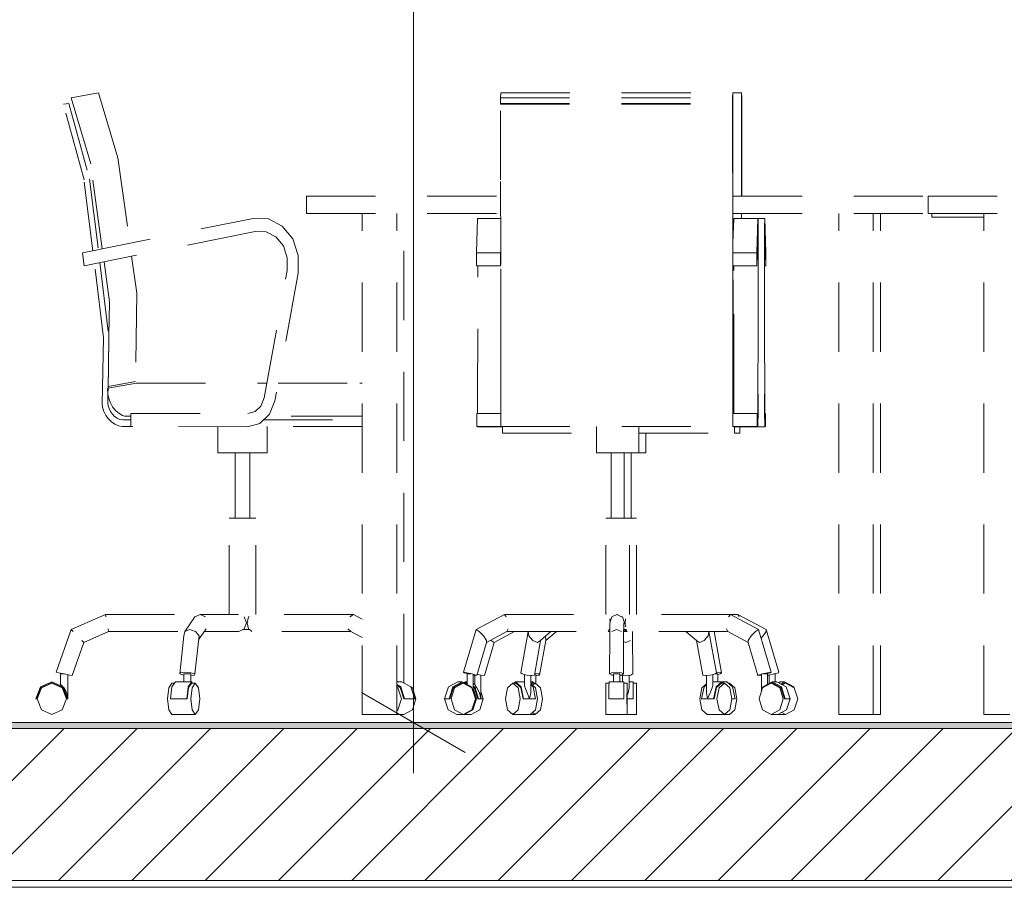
# Model space of a CAD drawing. Header units: millimetres. Extents: x 17009 to 157603, y -19950 to 21829.
# Tile 43 of 208: x 31065 to 32490, y 16580 to 17836. Entities that reach past the tile are written whole.
import ezdxf

# ---------------------------------------------------------------- set-up
doc = ezdxf.new("R2010")
doc.units = ezdxf.units.MM
doc.header["$MEASUREMENT"] = 0
doc.linetypes.add('! STR Pointille', pattern=[175, 100, -75])
for name, color, linetype in [('01-STR_Dalles.ARCHI', 7, 'Continuous'), ('01-STR_Murs extérieurs.ARCHI', 7, 'Continuous'), ('04-SOE_Faux Plafond.ARCHI', 7, 'Continuous'), ('04-SOE_Revetement de sol.ARCHI', 7, 'Continuous'), ('05-INF _ COTATIONS.ARCHI', 7, 'Continuous'), ('06-REP _ EQUIP MOBI _ hors marché.ARCHI', 7, 'Continuous')]:
    doc.layers.add(name, color=color, linetype=linetype)
doc.styles.add('STYLE_GENERE_1', font='arial.ttf')
doc.dimstyles.new('STYLE_GENERE__1', dxfattribs={"dimtxt": 150, "dimasz": 114, "dimexe": 0.18, "dimexo": 400, "dimgap": 0, "dimtad": 1, "dimlfac": 0.001, "dimzin": 0, "dimdsep": 46, "dimtxsty": 'STYLE_GENERE_1', "dimblk": 'ARROWHEAD_2', "dimblk1": 'ARROWHEAD_2', "dimblk2": 'ARROWHEAD_2', "dimcen": 0.09, "dimclrd": 8, "dimclre": 8, "dimclrt": 8, "dimazin": 0, "dimtfac": 1, "dimtdec": 4, "dimtmove": 0, "dimatfit": 3, "dimfxl": 0, "dimtolj": 1, "dimtzin": 0, "dimarcsym": 0})

# ---------------------------------------------------------------- blocks, each defined once
blk = doc.blocks.new('Élément de coupe_71_1')
at = {"layer": '01-STR_Murs extérieurs.ARCHI', "color": 7, "linetype": 'Continuous', "lineweight": 5}
for p, q in [((31706.8, 16830), (31708.5, 16830)), ((32162.3, 16830), (32164, 16830))]:
    blk.add_line(p, q, dxfattribs=at)
blk = doc.blocks.new('Élément de coupe_78_1')
at = {"layer": '01-STR_Dalles.ARCHI', "linetype": 'Continuous', "lineweight": 0, "true_color": 0x000000}
h = blk.add_hatch(dxfattribs=at)
h.set_pattern_fill('Hachure_simple_0001', color=18, style=0, pattern_type=2)
h.set_pattern_definition([(45, (0, 0), (-53.03301, 53.03301), [])])
h.paths.add_polyline_path([(30243.7, 16590), (76016, 16590), (76016, 16810), (30243.7, 16810)])
at = {"layer": '01-STR_Dalles.ARCHI', "color": 7, "linetype": 'Continuous', "lineweight": 5}
blk.add_line((76016, 16590), (30462.5, 16590), dxfattribs=at)
at = {"layer": '01-STR_Dalles.ARCHI', "color": 7, "linetype": 'Continuous', "lineweight": 5, "flags": 128}
blk.add_lwpolyline([(46991.6, 16810), (41173, 16810), (30462.5, 16810), (30442.5, 16810), (30342.5, 16810)], dxfattribs=at)
blk = doc.blocks.new('Élément de coupe_486_1')
at = {"layer": '04-SOE_Faux Plafond.ARCHI', "color": 7, "linetype": 'Continuous', "lineweight": 5}
blk.add_line((46991.6, 16580), (30462.5, 16580), dxfattribs=at)
blk = doc.blocks.new('Élément de coupe_564_1')
at = {"layer": '04-SOE_Revetement de sol.ARCHI', "linetype": 'Continuous', "lineweight": 0, "true_color": 0x3f3f3f}
blk.add_hatch(color=250, dxfattribs=at).paths.add_polyline_path([(30462.5, 16810), (41173, 16810), (41173, 16818.6), (30462.5, 16818.6)])
at = {"layer": '04-SOE_Revetement de sol.ARCHI', "color": 7, "linetype": 'Continuous', "lineweight": 5}
blk.add_line((41173, 16818.6), (30462.5, 16818.6), dxfattribs=at)
blk = doc.blocks.new('Élément de coupe_602_1')
at = {"layer": '06-REP _ EQUIP MOBI _ hors marché.ARCHI', "color": 252, "linetype": '! STR Pointille', "lineweight": 5}
for p, q in [((31479.8, 17580), (31761, 17580)), ((31479.8, 17555), (31479.8, 17580)), ((32097.2, 17580), (32379.8, 17580)), ((31479.8, 17555), (31761, 17555)), ((31560.5, 16830), (31560.5, 17555)), ((31610.5, 16830), (31610.5, 17555)), ((31620.6, 16875.9), (31620.6, 17555)), ((32097.2, 17555), (32379.8, 17555)), ((32250.4, 16830), (32250.4, 17555)), ((32300.4, 16830), (32300.4, 17555)), ((32310.6, 16830), (32310.6, 17555)), ((31560.5, 16830), (31563.7, 16830)), ((31563.7, 16830), (31572.8, 16830)), ((31572.8, 16830), (31585.3, 16830)), ((31585.3, 16830), (31597.8, 16830)), ((31597.8, 16830), (31607, 16830)), ((31607, 16830), (31610.5, 16830)), ((32250.4, 16830), (32253.7, 16830)), ((32253.7, 16830), (32262.8, 16830)), ((32262.8, 16830), (32275.3, 16830)), ((32275.3, 16830), (32287.8, 16830)), ((32287.8, 16830), (32297, 16830)), ((32297, 16830), (32300.4, 16830)), ((32300.4, 16830), (32307.2, 16830)), ((32307.2, 16830), (32310.6, 16830))]:
    blk.add_line(p, q, dxfattribs=at)
blk = doc.blocks.new('Élément de coupe_605_1')
at = {"layer": '06-REP _ EQUIP MOBI _ hors marché.ARCHI', "color": 252, "linetype": '! STR Pointille', "lineweight": 5}
for p, q in [((32379.8, 17580), (32611.1, 17580)), ((32379.8, 17555), (32379.8, 17580)), ((32379.8, 17555), (32611.1, 17555)), ((32460.4, 16830), (32460.4, 17555)), ((32460.4, 16830), (32463.7, 16830)), ((32463.7, 16830), (32472.8, 16830)), ((32472.8, 16830), (32485.3, 16830)), ((32485.3, 16830), (32497.8, 16830))]:
    blk.add_line(p, q, dxfattribs=at)
blk = doc.blocks.new('Élément de coupe_626_1')
at = {"layer": '06-REP _ EQUIP MOBI _ hors marché.ARCHI', "color": 252, "linetype": '! STR Pointille', "lineweight": 5}
for p, q in [((31139.5, 17722.7), (31179, 17729.6)), ((31139.5, 17722.7), (31139.5, 17722.7)), ((31167.6, 17627.1), (31139.5, 17722.7)), ((31179, 17729.6), (31206.9, 17635.8)), ((31128.1, 17713.5), (31136.1, 17714.3)), ((31157.9, 17603.6), (31128.1, 17713.5)), ((31136.1, 17714.3), (31165.9, 17604.6)), ((31206.9, 17635.8), (31224.1, 17512)), ((31184.3, 17504), (31167.6, 17627.1)), ((31170.5, 17501.2), (31157.9, 17603.6)), ((31165.9, 17604.6), (31178.5, 17502.8)), ((31155.8, 17498.3), (31402.9, 17547.9)), ((31402.9, 17547.9), (31424.8, 17547.2)), ((31424.8, 17547.2), (31444.8, 17536.8)), ((31444.8, 17536.8), (31460, 17518.3)), ((31405.6, 17529.2), (31158.3, 17479.5)), ((31421.3, 17528.7), (31405.6, 17529.2)), ((31405.6, 17529.2), (31405.6, 17529.2)), ((31421.3, 17528.7), (31421.3, 17528.7)), ((31435.6, 17521.3), (31421.3, 17528.7)), ((31421.3, 17528.7), (31421.3, 17528.7)), ((31421.3, 17528.7), (31421.3, 17528.7)), ((31446.4, 17508.1), (31435.6, 17521.3)), ((31460, 17518.3), (31468, 17494.4)), ((31452.1, 17491), (31446.4, 17508.1)), ((31155.8, 17498.3), (31155.8, 17498.3)), ((31158.3, 17479.5), (31155.8, 17498.3)), ((31155.8, 17498.3), (31155.8, 17498.3)), ((31155.8, 17498.3), (31155.8, 17498.3)), ((31226.7, 17493.3), (31234.2, 17439.8)), ((31451.9, 17472.6), (31452.1, 17491)), ((31468, 17494.4), (31467.7, 17468.7)), ((31186.1, 17375.1), (31172.9, 17482.5)), ((31180.8, 17484.1), (31193.9, 17377.9)), ((31194.7, 17427.2), (31186.8, 17485.3)), ((31418.4, 17288.1), (31451.9, 17472.6)), ((31467.7, 17468.7), (31434.2, 17284.1)), ((31234.2, 17439.8), (31232.5, 17311.9)), ((31193.9, 17377.9), (31194.7, 17427.2)), ((31184.2, 17279.1), (31186.1, 17375.1)), ((31193.2, 17333.2), (31193.9, 17377.9)), ((31194, 17376.7), (31193.2, 17333.2)), ((31193.9, 17377.9), (31194, 17376.7)), ((31193.2, 17333.2), (31192.6, 17302.2)), ((31192.7, 17304.9), (31193.2, 17333.2)), ((31192.5, 17302.2), (31233.8, 17309.4)), ((31232.5, 17311.9), (31192.7, 17304.9)), ((31233.8, 17309.4), (31422.3, 17309.4)), ((31438.8, 17309.4), (31557.3, 17309.4)), ((31557.3, 17309.4), (31560.5, 17309.4)), ((31191.9, 17301.2), (31192.1, 17302.1)), ((31192.3, 17294.3), (31191.9, 17301.2)), ((31192.1, 17302.1), (31192.5, 17302.2)), ((31192.4, 17293.5), (31192.2, 17280.5)), ((31192.4, 17293.5), (31192.3, 17294.3)), ((31192.6, 17302.2), (31192.4, 17293.5)), ((31193.6, 17287.5), (31192.4, 17293.5)), ((31184.8, 17274.9), (31184.2, 17279.1)), ((31186.7, 17268.7), (31184.8, 17274.9)), ((31192.2, 17280.5), (31192.6, 17277.4)), ((31192.6, 17277.4), (31194.1, 17272.7)), ((31196, 17281.1), (31193.6, 17287.5)), ((31199.3, 17275.3), (31196, 17281.1)), ((31203.4, 17270.2), (31199.3, 17275.3)), ((31405.4, 17268.4), (31413.8, 17276.5)), ((31413.8, 17276.5), (31418.4, 17288.1)), ((31434.2, 17284.1), (31426.5, 17264.8)), ((31189.5, 17262.9), (31186.7, 17268.7)), ((31193.2, 17257.8), (31189.5, 17262.9)), ((31194.1, 17272.7), (31196.2, 17268.4)), ((31196.2, 17268.4), (31198.9, 17264.6)), ((31198.9, 17264.6), (31202.1, 17261.4)), ((31202.1, 17261.4), (31205.8, 17258.9)), ((31203.4, 17270.2), (31203.4, 17270.2)), ((31208.1, 17266.1), (31203.4, 17270.2)), ((31208.1, 17266.1), (31208.1, 17266.1)), ((31213.4, 17263), (31208.1, 17266.1)), ((31213.4, 17263), (31213.4, 17263)), ((31216.3, 17262), (31213.4, 17263)), ((31225.6, 17262), (31216.3, 17262)), ((31225.6, 17246.8), (31225.6, 17265.8)), ((31225.6, 17265.8), (31225.9, 17265.8)), ((31225.9, 17265.8), (31394.8, 17265.6)), ((31394.8, 17265.6), (31405.4, 17268.4)), ((31394.8, 17265.6), (31394.8, 17265.6)), ((31405.4, 17268.4), (31405.4, 17268.4)), ((31426.5, 17264.8), (31412.4, 17251.4)), ((31557.8, 17262), (31423.6, 17262)), ((31560, 17262), (31557.8, 17262)), ((31560, 17262), (31560, 17262)), ((31560.5, 17261.9), (31560, 17262)), ((31193.2, 17257.8), (31193.2, 17257.8)), ((31197.5, 17253.6), (31193.2, 17257.8)), ((31197.5, 17253.6), (31197.5, 17253.6)), ((31202.4, 17250.3), (31197.5, 17253.6)), ((31202.4, 17250.3), (31202.4, 17250.3)), ((31207.7, 17248), (31202.4, 17250.3)), ((31205.8, 17258.9), (31209.8, 17257.2)), ((31207.7, 17248), (31207.7, 17248)), ((31213.3, 17246.8), (31207.7, 17248)), ((31209.8, 17257.2), (31214, 17256.3)), ((31216.1, 17246.8), (31213.3, 17246.8)), ((31214, 17256.3), (31216.1, 17256.3)), ((31216.1, 17256.3), (31225.6, 17256.3)), ((31228.5, 17246.8), (31216.1, 17246.8)), ((31394.7, 17246.6), (31225.6, 17246.8)), ((31351.8, 17208.9), (31351.8, 17246.7)), ((31412.4, 17251.4), (31394.7, 17246.6)), ((31560.5, 17246.8), (31395.5, 17246.8)), ((31417.6, 17256.3), (31560.5, 17256.3)), ((31422.8, 17208.9), (31422.8, 17246.8)), ((31362.2, 17208.9), (31351.8, 17208.9)), ((31387.3, 17208.9), (31362.2, 17208.9)), ((31376.6, 17114.2), (31376.6, 17208.9)), ((31412.4, 17208.9), (31387.3, 17208.9)), ((31397.9, 17114.2), (31397.9, 17208.9)), ((31422.8, 17208.9), (31412.4, 17208.9)), ((31373.5, 17114.2), (31367.8, 17114.2)), ((31367.8, 16974.9), (31367.8, 17114.2)), ((31387.3, 17114.2), (31373.5, 17114.2)), ((31401.1, 17114.2), (31387.3, 17114.2)), ((31406.8, 17114.2), (31401.1, 17114.2)), ((31406.8, 16974.9), (31406.8, 17114.2)), ((31139.5, 16953.1), (31188.9, 16974.9)), ((31189.5, 16971.3), (31188.9, 16974.9)), ((31188.9, 16974.9), (31326, 16974.9)), ((31326, 16974.9), (31318.4, 16971.3)), ((31333.9, 16971.3), (31326, 16974.9)), ((31326, 16974.9), (31381.7, 16974.9)), ((31547.8, 16974.9), (31402.3, 16974.9)), ((31547.8, 16974.9), (31542.5, 16971.3)), ((31560.5, 16968), (31547.8, 16974.9)), ((31303.8, 16950.4), (31318.4, 16971.3)), ((31393.1, 16962.6), (31389.8, 16971.3)), ((31389.8, 16953.9), (31393.1, 16962.6)), ((31396.1, 16971.3), (31394.2, 16962.6)), ((31394.2, 16962.6), (31396.1, 16953.9)), ((31396.8, 16971.8), (31396.1, 16971.3)), ((31117.5, 16891.1), (31139.5, 16953.1)), ((31142.1, 16950.4), (31139.5, 16953.1)), ((31157.5, 16934.4), (31193.5, 16950.3)), ((31193.5, 16950.3), (31192.8, 16953.9)), ((31193.5, 16950.3), (31303.8, 16950.3)), ((31303.8, 16950.4), (31302.5, 16943.8)), ((31310.7, 16953.1), (31303.8, 16950.4)), ((31319.3, 16950.4), (31310.7, 16953.1)), ((31324.5, 16943.8), (31319.3, 16950.4)), ((31323.8, 16938), (31334.9, 16953.9)), ((31332.4, 16950.3), (31382.1, 16950.3)), ((31382.1, 16950.3), (31388.2, 16953.2)), ((31397.4, 16953.2), (31387.3, 16953.2)), ((31396.1, 16953.9), (31396.8, 16953.4)), ((31397.2, 16953.2), (31400.9, 16950.3)), ((31544.1, 16950.3), (31400.9, 16950.3)), ((31539.8, 16953.9), (31544.1, 16950.3)), ((31544.1, 16950.3), (31544.1, 16950.3)), ((31560.5, 16941.4), (31544.1, 16950.3)), ((31140.6, 16886.6), (31157.5, 16934.4)), ((31157.5, 16934.4), (31154.9, 16937.2)), ((31296.5, 16888.8), (31302.5, 16943.8)), ((31318.5, 16888.8), (31324.5, 16943.8)), ((31120.9, 16890.4), (31117.5, 16891.1)), ((31129.1, 16888.8), (31120.9, 16890.4)), ((31297.2, 16890.4), (31296.5, 16888.8)), ((31303.9, 16891.1), (31297.2, 16890.4)), ((31312.7, 16890.4), (31303.9, 16891.1)), ((31318.5, 16888.8), (31312.7, 16890.4)), ((31111.3, 16877.4), (31095, 16870.2)), ((31095.9, 16869.1), (31111.3, 16875.9)), ((31111.3, 16875.5), (31096.2, 16868.8)), ((31127.6, 16870.2), (31111.3, 16877.4)), ((31111.3, 16875.9), (31126.7, 16869.1)), ((31126.4, 16868.8), (31111.3, 16875.5)), ((31125.3, 16888.7), (31123.7, 16888.7)), ((31123.7, 16873.5), (31123.7, 16888.7)), ((31129.1, 16888.7), (31125.3, 16888.7)), ((31137.2, 16887.2), (31129.1, 16888.8)), ((31129.5, 16888.7), (31129.1, 16888.7)), ((31134.4, 16852.7), (31134.4, 16887.8)), ((31140.6, 16886.6), (31137.2, 16887.2)), ((31285.1, 16875.5), (31280.5, 16868.8)), ((31288.9, 16875.5), (31285.1, 16875.5)), ((31290.2, 16877.4), (31285.2, 16870.2)), ((31313.8, 16877.4), (31290.2, 16877.4)), ((31296.5, 16888.8), (31296.5, 16888.8)), ((31296.5, 16888.8), (31302.3, 16887.2)), ((31302.3, 16887.2), (31302.3, 16887.2)), ((31302.3, 16887.2), (31302.4, 16887.2)), ((31302.7, 16888.7), (31302.4, 16888.7)), ((31302.4, 16877.4), (31302.4, 16888.7)), ((31305.8, 16888.7), (31302.7, 16888.7)), ((31309.9, 16888.7), (31305.8, 16888.7)), ((31313.8, 16877.4), (31308.8, 16870.2)), ((31309.1, 16869.1), (31313.8, 16875.9)), ((31312.6, 16888.7), (31309.9, 16888.7)), ((31312.6, 16877.4), (31312.6, 16888.7)), ((31312.6, 16886.7), (31317.8, 16887.2)), ((31318.9, 16875.5), (31313.5, 16875.5)), ((31315.1, 16875.5), (31313.8, 16877.4)), ((31313.8, 16875.9), (31314.2, 16875.5)), ((31318.9, 16875.5), (31314.2, 16868.8)), ((31317.8, 16887.2), (31318.5, 16888.8)), ((31323.5, 16868.8), (31318.9, 16875.5)), ((31617.9, 16877.4), (31610.5, 16877.4)), ((31617.9, 16877.4), (31631.1, 16870.2)), ((31095, 16870.2), (31088.2, 16852.7)), ((31089.6, 16852.7), (31095.9, 16869.1)), ((31096.2, 16868.8), (31090, 16852.7)), ((31096.2, 16868.8), (31096.2, 16868.8)), ((31125.3, 16872.3), (31123.7, 16873.5)), ((31127.3, 16870.3), (31125.3, 16872.3)), ((31132.6, 16852.7), (31126.4, 16868.8)), ((31126.7, 16869.1), (31133, 16852.7)), ((31134.4, 16852.7), (31127.6, 16870.2)), ((31129.1, 16868.5), (31127.8, 16869.8)), ((31132.8, 16861.6), (31129.1, 16868.5)), ((31134.4, 16852.7), (31132.8, 16861.6)), ((31280.5, 16868.8), (31278.5, 16852.7)), ((31285.2, 16870.2), (31283.1, 16852.7)), ((31308.8, 16870.2), (31306.7, 16852.7)), ((31307.1, 16852.7), (31309.1, 16869.1)), ((31314.2, 16868.8), (31312.3, 16852.7)), ((31325.5, 16852.7), (31323.5, 16868.8)), ((31610.5, 16873.4), (31616.5, 16870.2)), ((31615.7, 16869.1), (31610.5, 16872)), ((31610.5, 16869.8), (31612.3, 16868.8)), ((31612.3, 16868.8), (31617.4, 16852.7)), ((31620.9, 16852.7), (31615.7, 16869.1)), ((31616.5, 16870.2), (31621.9, 16852.7)), ((31631.1, 16870.2), (31636.5, 16852.7)), ((31631.1, 16869.9), (31633.2, 16868.8)), ((31633.2, 16868.8), (31638.2, 16852.7)), ((31088.2, 16852.7), (31089.6, 16852.7)), ((31090, 16852.7), (31096.2, 16836.7)), ((31126.4, 16836.7), (31132.6, 16852.7)), ((31133, 16852.7), (31134.4, 16852.7)), ((31278.5, 16852.7), (31280.5, 16836.7)), ((31306.7, 16852.7), (31283.1, 16852.7)), ((31306.7, 16852.7), (31307.1, 16852.7)), ((31312.3, 16852.7), (31314.2, 16836.7)), ((31323.5, 16836.7), (31325.5, 16852.7)), ((31617.4, 16852.7), (31612.3, 16836.7)), ((31621.9, 16852.7), (31620.9, 16852.7)), ((31636.5, 16852.7), (31621.9, 16852.7)), ((31638.2, 16852.7), (31633.2, 16836.7)), ((31096.2, 16836.7), (31111.3, 16830)), ((31096.2, 16836.7), (31096.2, 16836.7)), ((31111.3, 16830), (31126.4, 16836.7)), ((31280.5, 16836.7), (31285.1, 16830)), ((31314.2, 16836.7), (31318.9, 16830)), ((31318.9, 16830), (31323.5, 16836.7)), ((31612.3, 16836.7), (31610.5, 16835.6)), ((31633.2, 16836.7), (31621, 16830)), ((31318.9, 16830), (31285.1, 16830)), ((31621, 16830), (31610.5, 16830))]:
    blk.add_line(p, q, dxfattribs=at)
blk = doc.blocks.new('Élément de coupe_627_1')
at = {"layer": '06-REP _ EQUIP MOBI _ hors marché.ARCHI', "color": 252, "linetype": '! STR Pointille', "lineweight": 5}
for p, q in [((31139.5, 17722.7), (31139.5, 17722.7)), ((31139.5, 17722.7), (31139.5, 17722.7)), ((31128, 17713.5), (31128.1, 17713.5)), ((31405.6, 17529.2), (31405.6, 17529.2)), ((31405.6, 17529.2), (31405.6, 17529.2)), ((31421.3, 17528.7), (31421.3, 17528.7)), ((31421.3, 17528.7), (31421.3, 17528.7)), ((31421.3, 17528.7), (31421.3, 17528.7)), ((31421.3, 17528.7), (31421.3, 17528.7)), ((31155.8, 17498.3), (31155.8, 17498.3)), ((31155.8, 17498.3), (31155.8, 17498.3)), ((31155.8, 17498.3), (31155.8, 17498.3)), ((31155.8, 17498.3), (31155.8, 17498.3)), ((31203.3, 17270.2), (31203.3, 17270.2)), ((31203.4, 17270.2), (31203.3, 17270.2)), ((31208.1, 17266.1), (31208.1, 17266.1)), ((31208.1, 17266.1), (31208.1, 17266.1)), ((31213.4, 17263), (31213.4, 17263)), ((31213.4, 17263), (31213.4, 17263)), ((31559.9, 17262), (31559.9, 17262)), ((31560, 17262), (31559.9, 17262)), ((31193.2, 17257.8), (31193.2, 17257.8)), ((31193.2, 17257.8), (31193.2, 17257.8)), ((31197.5, 17253.6), (31197.5, 17253.6)), ((31197.5, 17253.6), (31197.5, 17253.6)), ((31202.4, 17250.3), (31202.4, 17250.3)), ((31202.4, 17250.3), (31202.4, 17250.3)), ((31207.7, 17248), (31207.7, 17248)), ((31207.7, 17248), (31207.7, 17248)), ((31139.5, 16953.1), (31139.5, 16953.1)), ((31397.1, 16953.2), (31397.2, 16953.2)), ((31544.1, 16950.3), (31544.1, 16950.3)), ((31544.1, 16950.3), (31544.1, 16950.3)), ((31117.5, 16891.1), (31117.5, 16891.1)), ((31111.3, 16875.9), (31111.3, 16875.9)), ((31296.5, 16888.8), (31296.5, 16888.8)), ((31296.5, 16888.8), (31296.5, 16888.8)), ((31302.2, 16887.2), (31302.2, 16887.2)), ((31302.2, 16887.2), (31302.3, 16887.2)), ((31095, 16870.2), (31095, 16870.2)), ((31096.2, 16868.8), (31096.2, 16868.8)), ((31096.2, 16868.8), (31096.2, 16868.8)), ((31123.7, 16873.5), (31123.7, 16873.5)), ((31096.2, 16836.7), (31096.2, 16836.7)), ((31096.2, 16836.7), (31096.2, 16836.7))]:
    blk.add_line(p, q, dxfattribs=at)
blk = doc.blocks.new('Élément de coupe_628_1')
at = {"layer": '06-REP _ EQUIP MOBI _ hors marché.ARCHI', "color": 252, "linetype": '! STR Pointille', "lineweight": 5}
for q in [(32384.9, 17555), (32460.4, 17550)]:
    blk.add_line((32384.9, 17550), q, dxfattribs=at)
blk = doc.blocks.new('Élément de coupe_1146_1')
at = {"layer": '06-REP _ EQUIP MOBI _ hors marché.ARCHI', "color": 252, "linetype": '! STR Pointille', "lineweight": 5}
for p, q in [((32096.9, 17729.6), (32109.7, 17729.6)), ((32109.7, 17729.6), (32109.6, 17635.8)), ((32110, 17722.7), (32109.7, 17729.6)), ((32109.8, 17627.1), (32110, 17722.7)), ((32110, 17714.3), (32109.8, 17604.6)), ((32109.9, 17603.6), (32110.1, 17713.5)), ((32110.1, 17713.5), (32110, 17714.3)), ((32109.6, 17635.8), (32109.5, 17580)), ((32109.8, 17580), (32109.8, 17627.1)), ((32109.8, 17604.6), (32109.8, 17580)), ((32109.9, 17580), (32109.9, 17603.6)), ((32109.5, 17555), (32109.5, 17547.9)), ((32109.8, 17547.9), (32109.8, 17555)), ((32109.8, 17555), (32109.8, 17547.9)), ((32109.8, 17547.9), (32109.8, 17555)), ((32133.3, 17547.9), (32143.3, 17547.9)), ((32143.2, 17547.2), (32143, 17536.8)), ((32143.3, 17547.9), (32143.2, 17547.2)), ((32144.9, 17498.3), (32143.3, 17547.9)), ((32143, 17536.8), (32142.9, 17518.3)), ((32142.9, 17518.3), (32142.9, 17494.4)), ((32143, 17508.1), (32143.1, 17521.3)), ((32143.1, 17521.3), (32143.2, 17528.7)), ((32143.2, 17528.7), (32143.3, 17529.2)), ((32143.3, 17529.2), (32144.9, 17479.5)), ((32143, 17491), (32143, 17508.1)), ((32142.9, 17494.4), (32142.9, 17468.7)), ((32143, 17472.6), (32143, 17491)), ((32144.9, 17479.5), (32144.9, 17498.3)), ((32143, 17479.5), (32144.9, 17479.5)), ((32142.9, 17468.7), (32143.1, 17284.1)), ((32143.2, 17288.1), (32143, 17472.6)), ((32097.3, 17311.9), (32098.5, 17311.9)), ((32143.1, 17284.1), (32143.1, 17264.8)), ((32143.2, 17276.5), (32143.2, 17288.1)), ((32143.3, 17268.4), (32143.2, 17276.5)), ((32143.1, 17264.8), (32143.2, 17251.4)), ((32143.4, 17265.6), (32143.3, 17268.4)), ((32143.3, 17265.8), (32144.4, 17265.8)), ((32143.3, 17265.8), (32143.3, 17265.8)), ((32144.4, 17265.8), (32143.4, 17265.6)), ((32144.4, 17246.8), (32144.4, 17265.8)), ((32144.4, 17265.8), (32144.4, 17265.8)), ((31762.5, 17246.6), (31763.5, 17246.6)), ((32107.2, 17246.6), (32107.2, 17237.4)), ((32107.2, 17237.4), (32107.3, 17246.6)), ((32133.3, 17246.6), (32143.4, 17246.6)), ((32143.2, 17251.4), (32143.4, 17246.6)), ((32143.4, 17246.6), (32144.4, 17246.8)), ((31971.3, 17208.9), (31971.3, 17237.4)), ((32099.5, 17237.4), (32107.2, 17237.4)), ((31949.7, 17114.2), (31949.7, 17208.9)), ((31961.1, 17208.9), (31962.1, 17208.9)), ((31962.1, 17208.9), (31971.3, 17208.9)), ((31947.3, 17114.2), (31952.4, 17114.2)), ((31952.4, 17114.2), (31957.4, 17114.2)), ((31957.4, 16974.9), (31957.4, 17114.2)), ((32104.5, 16974.9), (32093.6, 16974.9)), ((32106.1, 16971.3), (32104.5, 16974.9)), ((32145.4, 16953.1), (32104.5, 16974.9)), ((31751.4, 16934.4), (31781, 16950.3)), ((31826.5, 16937.2), (31841.8, 16950.3)), ((31952, 16943.8), (31951.9, 16950.3)), ((32080.7, 16890.4), (32070, 16950.3)), ((32140.9, 16943.8), (32145.3, 16950.4)), ((32145.3, 16950.4), (32145.4, 16953.1)), ((32163.5, 16891.1), (32145.4, 16953.1)), ((31737.5, 16886.6), (31751.4, 16934.4)), ((31746.5, 16937.7), (31747, 16937.2)), ((31747, 16937.2), (31751.4, 16934.4)), ((31817.4, 16887.2), (31826.5, 16937.2)), ((31825.7, 16943.2), (31826.5, 16937.2)), ((31938.8, 16935.7), (31942, 16934.4)), ((31942, 16934.4), (31949.1, 16937.2)), ((31952.1, 16888.8), (31952, 16943.8)), ((32137.9, 16940.5), (32140.9, 16943.8)), ((31810.4, 16890.1), (31815.5, 16888.8)), ((32073.1, 16890.8), (32076.6, 16891.1)), ((32076.6, 16891.1), (32080.7, 16890.4)), ((32080.7, 16890.4), (32078.9, 16888.8)), ((32157, 16888.8), (32162.9, 16890.4)), ((32162.9, 16890.4), (32163.5, 16891.1)), ((31710, 16877.4), (31707.7, 16876.1)), ((31710.9, 16875.5), (31708.9, 16875.5)), ((31709.1, 16875.5), (31710, 16875.9)), ((31712.4, 16876.1), (31710, 16877.4)), ((31712.4, 16877.4), (31710, 16877.4)), ((31710, 16875.9), (31712.4, 16874.6)), ((31723.6, 16873.7), (31721.2, 16875)), ((31723.6, 16873.5), (31723.6, 16886.9)), ((31726.9, 16888.4), (31732.5, 16887.2)), ((31732.4, 16852.7), (31732.4, 16887.3)), ((31732.5, 16887.2), (31737.5, 16886.6)), ((31807, 16877.4), (31804.6, 16875.3)), ((31804.6, 16877.4), (31807, 16877.4)), ((31805, 16874.2), (31807, 16875.9)), ((31806.5, 16875.5), (31810.7, 16875.5)), ((31809.2, 16875.5), (31807, 16877.4)), ((31807, 16875.9), (31807.6, 16875.5)), ((31810.7, 16875.5), (31807.1, 16872.4)), ((31810.2, 16888.7), (31811.2, 16888.7)), ((31818.5, 16868.8), (31810.7, 16875.5)), ((31812.1, 16874.3), (31812.1, 16888.1)), ((31813.4, 16886.6), (31812.1, 16886.7)), ((31817.4, 16887.2), (31813.4, 16886.6)), ((31815.5, 16888.8), (31817.4, 16887.2)), ((31935.4, 16887.2), (31942.1, 16886.6)), ((31937.5, 16877.4), (31937.5, 16887)), ((31942.1, 16886.6), (31949.2, 16887.2)), ((31946.8, 16868.5), (31946.8, 16887)), ((31953, 16877.4), (31946.8, 16877.4)), ((31949.2, 16887.2), (31952.1, 16888.8)), ((31952.9, 16870.2), (31953, 16877.4)), ((31953, 16875.9), (31952.9, 16869.1)), ((31953, 16877.4), (31953.1, 16875.5)), ((31953, 16875.5), (31953, 16875.9)), ((31957.6, 16875.5), (31953, 16875.5)), ((31957.6, 16868.8), (31957.6, 16875.5)), ((31957.6, 16875.5), (31957.7, 16868.8)), ((32071, 16888.7), (32073.5, 16888.7)), ((32073.5, 16888.7), (32075.4, 16888.7)), ((32078.9, 16888.8), (32075.4, 16888)), ((32075.4, 16877.4), (32075.4, 16888.7)), ((32081.1, 16877.4), (32088.5, 16877.4)), ((32088.5, 16877.4), (32096.7, 16870.2)), ((32090.7, 16875.5), (32092.3, 16875.5)), ((32092.3, 16875.5), (32099.9, 16868.8)), ((32147.2, 16886.9), (32149.4, 16887.2)), ((32149.4, 16887.2), (32157, 16888.8)), ((32149.6, 16875), (32149.6, 16887.3)), ((32156.6, 16888.7), (32158.1, 16888.7)), ((32158.1, 16888.7), (32158.4, 16888.7)), ((32158.4, 16877.4), (32158.4, 16888.7)), ((32163.1, 16876.1), (32165.4, 16877.4)), ((32171.9, 16877.4), (32165.4, 16877.4)), ((32166.4, 16874.4), (32171.9, 16877.4)), ((32171.9, 16875.9), (32167.7, 16873.7)), ((32168.8, 16873.1), (32173.3, 16875.5)), ((32173.3, 16875.5), (32171.1, 16875.5)), ((32171.9, 16877.4), (32185.4, 16870.2)), ((32172.8, 16875.5), (32171.9, 16875.9)), ((32173.3, 16875.5), (32185.8, 16868.8)), ((31723.4, 16870.2), (31721.2, 16871.3)), ((31721.2, 16869.9), (31722.6, 16869.1)), ((31726, 16852.7), (31721.2, 16867.9)), ((31722.6, 16869.1), (31727.9, 16852.7)), ((31729, 16852.7), (31723.4, 16870.2)), ((31723.6, 16873.5), (31723.9, 16872.3)), ((31723.9, 16872.3), (31725.3, 16870.3)), ((31725.6, 16869.8), (31726.5, 16868.5)), ((31726.5, 16868.5), (31730.1, 16861.6)), ((31730.1, 16861.6), (31732.4, 16852.7)), ((31735.8, 16852.7), (31732.4, 16863.4)), ((31821.7, 16852.7), (31818.5, 16868.8)), ((31944.1, 16858.1), (31945.4, 16861.6)), ((31945.4, 16861.6), (31946.8, 16868.5)), ((31952.9, 16852.7), (31952.9, 16870.2)), ((31957.5, 16852.7), (31957.6, 16868.8)), ((31957.7, 16868.8), (31957.8, 16852.7)), ((32096.7, 16870.2), (32100.2, 16852.7)), ((32099.9, 16868.8), (32103, 16852.7)), ((32185.4, 16870.2), (32191, 16852.7)), ((32185.8, 16868.8), (32190.9, 16852.7)), ((31720.9, 16836.7), (31726, 16852.7)), ((31727.9, 16852.7), (31729, 16852.7)), ((31735.8, 16852.7), (31729, 16852.7)), ((31730.6, 16836.7), (31735.8, 16852.7)), ((31818.5, 16836.7), (31821.7, 16852.7)), ((31952.9, 16852.7), (31944.1, 16852.7)), ((31957.6, 16836.7), (31957.5, 16852.7)), ((31957.8, 16852.7), (31957.7, 16836.7)), ((32095.8, 16852.7), (32100.2, 16852.7)), ((32103, 16852.7), (32099.9, 16836.7)), ((32190.9, 16852.7), (32185.8, 16836.7)), ((31708.5, 16830), (31720.9, 16836.7)), ((31718.2, 16830), (31730.6, 16836.7)), ((31807.1, 16833.1), (31810.7, 16830)), ((31810.7, 16830), (31818.5, 16836.7)), ((31957.7, 16836.7), (31957.6, 16830)), ((31957.6, 16830), (31957.6, 16836.7)), ((32099.9, 16836.7), (32092.3, 16830)), ((32173.3, 16830), (32167.8, 16833)), ((32185.8, 16836.7), (32173.3, 16830)), ((31707.7, 16830.5), (31708.5, 16830)), ((31718.2, 16830), (31708.5, 16830)), ((31803.6, 16830), (31810.7, 16830)), ((31957.6, 16830), (31944, 16830)), ((32084.8, 16830), (32092.3, 16830)), ((32164, 16830), (32163.2, 16830.5)), ((32173.3, 16830), (32164, 16830))]:
    blk.add_line(p, q, dxfattribs=at)
blk = doc.blocks.new('Élément de coupe_1147_1')
at = {"layer": '06-REP _ EQUIP MOBI _ hors marché.ARCHI', "color": 252, "linetype": '! STR Pointille', "lineweight": 5}
for p, q in [((31760.8, 17722.7), (31761.1, 17729.6)), ((31760.8, 17714.3), (31760.8, 17722.7)), ((31760.8, 17722.7), (32096.7, 17722.7)), ((31761.1, 17729.6), (32096.9, 17729.6)), ((32096.7, 17722.7), (32096.9, 17729.6)), ((32096.9, 17627.1), (32096.7, 17722.7)), ((32096.9, 17729.6), (32097.1, 17635.8)), ((31760.7, 17713.5), (31760.8, 17714.3)), ((31760.9, 17603.6), (31760.7, 17713.5)), ((31760.7, 17713.5), (32096.6, 17713.5)), ((31760.8, 17714.3), (32096.6, 17714.3)), ((32096.6, 17713.5), (32096.6, 17714.3)), ((32096.6, 17714.3), (32096.8, 17604.6)), ((32096.8, 17603.6), (32096.6, 17713.5)), ((32097.1, 17635.8), (32097.2, 17512)), ((32097, 17504), (32096.9, 17627.1)), ((31761, 17501.2), (31760.9, 17603.6)), ((32096.8, 17604.6), (32096.9, 17502.8)), ((32096.9, 17501.2), (32096.8, 17603.6)), ((31725.9, 17498.3), (31727.5, 17547.9)), ((31727.5, 17547.9), (31761, 17547.9)), ((32097.2, 17512), (32098.4, 17547.9)), ((32098.4, 17547.9), (32133.3, 17547.9)), ((32131.8, 17498.3), (32133.3, 17547.9)), ((32133.3, 17547.9), (32133.5, 17547.2)), ((32133.5, 17547.2), (32133.6, 17536.8)), ((32133.6, 17536.8), (32133.7, 17518.3)), ((32133.4, 17529.2), (32131.8, 17479.5)), ((32133.5, 17528.7), (32133.4, 17529.2)), ((32133.6, 17521.3), (32133.5, 17528.7)), ((32133.6, 17508.1), (32133.6, 17521.3)), ((32133.7, 17518.3), (32133.8, 17494.4)), ((32096.9, 17502.8), (32097, 17504)), ((32096.9, 17501.2), (32096.9, 17502.8)), ((32097, 17504), (32097.2, 17512)), ((32133.7, 17491), (32133.6, 17508.1)), ((31726, 17479.5), (31725.9, 17498.3)), ((31725.9, 17498.3), (31760.9, 17498.3)), ((31760.9, 17498.3), (31761, 17501.2)), ((31760.9, 17479.5), (31760.9, 17498.3)), ((31761, 17482.5), (31761, 17501.2)), ((32096.8, 17498.3), (32096.9, 17501.2)), ((32096.8, 17479.5), (32096.8, 17498.3)), ((32096.8, 17498.3), (32131.8, 17498.3)), ((32131.8, 17479.5), (32131.8, 17498.3)), ((32133.7, 17472.6), (32133.7, 17491)), ((32133.8, 17494.4), (32133.8, 17468.7)), ((31726, 17479.5), (31760.9, 17479.5)), ((31727.8, 17472.6), (31727.8, 17479.5)), ((31761, 17482.5), (31760.9, 17479.5)), ((31761.1, 17375.1), (31761, 17482.5)), ((32096.8, 17479.5), (32131.8, 17479.5)), ((32097, 17375.1), (32096.9, 17479.5)), ((32096.9, 17479.5), (32097, 17377.9)), ((32097, 17427.2), (32097, 17479.5)), ((32097.2, 17479.5), (32097.3, 17439.8)), ((32098.7, 17472.6), (32098.7, 17479.5)), ((31727.6, 17288.1), (31727.8, 17472.6)), ((32098.5, 17309.4), (32098.7, 17472.6)), ((32133.4, 17288.1), (32133.7, 17472.6)), ((32133.8, 17468.7), (32133.5, 17284.1)), ((32097.3, 17439.8), (32097.3, 17311.9)), ((32097, 17304.9), (32097, 17427.2)), ((31761.1, 17279.1), (31761.1, 17375.1)), ((32097, 17377.9), (32097, 17376.7)), ((32097, 17279.1), (32097, 17375.1)), ((32097.3, 17311.9), (32097, 17304.9)), ((32097, 17302.2), (32097.3, 17309.4)), ((32097, 17304.9), (32097, 17302.2)), ((32097.3, 17309.4), (32098.5, 17309.4)), ((32098.5, 17288.1), (32098.5, 17309.4)), ((32097, 17302.2), (32097, 17302.1)), ((32097, 17301.2), (32097, 17302.1)), ((32097, 17294.3), (32097, 17301.2)), ((32097, 17294.3), (32097, 17293.5)), ((32097, 17287.5), (32097, 17294.3)), ((32097, 17293.5), (32097, 17280.5)), ((31727.5, 17268.4), (31727.6, 17276.5)), ((31727.6, 17276.5), (31727.6, 17288.1)), ((31761.1, 17274.9), (31761.1, 17279.1)), ((31761.1, 17268.7), (31761.1, 17274.9)), ((32097, 17281.1), (32097, 17287.5)), ((32097.1, 17275.3), (32097, 17281.1)), ((32097, 17280.5), (32097, 17277.4)), ((32097, 17274.9), (32097, 17279.1)), ((32097, 17277.4), (32097, 17272.7)), ((32097, 17268.7), (32097, 17274.9)), ((32097.1, 17270.2), (32097.1, 17275.3)), ((32098.4, 17276.5), (32098.5, 17288.1)), ((32098.4, 17268.4), (32098.4, 17276.5)), ((32133.4, 17276.5), (32133.4, 17288.1)), ((32133.4, 17268.4), (32133.4, 17276.5)), ((32133.5, 17284.1), (32133.5, 17264.8)), ((31726.4, 17246.8), (31726.4, 17265.8)), ((31726.4, 17265.8), (31761.1, 17265.8)), ((31727.5, 17265.8), (31727.5, 17268.4)), ((31761.1, 17262.9), (31761.1, 17268.7)), ((31761.2, 17257.8), (31761.1, 17262.9)), ((32097, 17272.7), (32097, 17268.4)), ((32097, 17262.9), (32097, 17268.7)), ((32097, 17268.4), (32097.1, 17264.6)), ((32097, 17257.8), (32097, 17262.9)), ((32097.1, 17266.1), (32097.1, 17270.2)), ((32097.1, 17263), (32097.1, 17266.1)), ((32097.1, 17264.6), (32097.1, 17261.4)), ((32097.2, 17262), (32097.1, 17263)), ((32097.1, 17261.4), (32097.1, 17258.9)), ((32097.2, 17262), (32097.2, 17265.8)), ((32097.2, 17265.8), (32132.2, 17265.8)), ((32097.2, 17256.3), (32097.2, 17262)), ((32098.3, 17265.8), (32098.4, 17268.4)), ((32132.2, 17265.8), (32133.3, 17265.6)), ((32132.2, 17246.8), (32132.2, 17265.8)), ((32133.3, 17265.6), (32133.4, 17268.4)), ((32133.5, 17264.8), (32133.4, 17251.4)), ((31727.5, 17246.6), (31726.4, 17246.8)), ((31726.4, 17246.8), (31761.4, 17246.8)), ((31727.5, 17246.6), (31762.5, 17246.6)), ((31761.2, 17253.6), (31761.2, 17257.8)), ((31761.2, 17250.3), (31761.2, 17253.6)), ((31761.3, 17248), (31761.2, 17250.3)), ((31761.3, 17246.8), (31761.3, 17248)), ((31761.3, 17246.8), (32097.1, 17246.8)), ((31762.5, 17246.6), (31761.4, 17246.8)), ((31762.5, 17246.8), (31762.5, 17246.6)), ((31763.7, 17237.4), (31763.5, 17246.8)), ((31899.5, 17208.9), (31899.5, 17246.8)), ((31961.1, 17208.9), (31961.1, 17246.8)), ((32097, 17253.6), (32097, 17257.8)), ((32097.1, 17250.3), (32097, 17253.6)), ((32097.1, 17258.9), (32097.1, 17257.2)), ((32097.1, 17257.2), (32097.1, 17256.3)), ((32097.1, 17248), (32097.1, 17250.3)), ((32097.1, 17246.8), (32097.1, 17248)), ((32097.2, 17246.8), (32097.2, 17256.3)), ((32098.3, 17246.6), (32097.2, 17246.8)), ((32097.2, 17246.8), (32132.2, 17246.8)), ((32098.3, 17246.6), (32133.3, 17246.6)), ((32099.5, 17237.4), (32099.4, 17246.6)), ((32099.5, 17246.6), (32099.5, 17237.4)), ((32133.3, 17246.6), (32132.2, 17246.8)), ((32133.4, 17251.4), (32133.3, 17246.6)), ((31763.7, 17237.4), (31899.5, 17237.4)), ((31961.1, 17237.4), (32099.5, 17237.4)), ((31908.4, 17208.9), (31899.5, 17208.9)), ((31930.1, 17208.9), (31908.4, 17208.9)), ((31921.1, 17114.2), (31921.1, 17208.9)), ((31951.9, 17208.9), (31930.1, 17208.9)), ((31939.6, 17114.2), (31939.6, 17208.9)), ((31961.1, 17208.9), (31951.9, 17208.9)), ((31918.3, 17114.2), (31913.4, 17114.2)), ((31913.4, 16974.9), (31913.4, 17114.2)), ((31930.2, 17114.2), (31918.3, 17114.2)), ((31942.2, 17114.2), (31930.2, 17114.2)), ((31947.3, 17114.2), (31942.2, 17114.2)), ((31947.3, 16974.9), (31947.3, 17114.2)), ((31725.4, 16953.1), (31766.3, 16974.9)), ((31769, 16971.3), (31766.3, 16974.9)), ((31766.3, 16974.9), (31915.4, 16974.9)), ((31929.1, 16974.9), (31922, 16971.3)), ((31936.1, 16971.3), (31929.1, 16974.9)), ((31929.1, 16974.9), (31930.2, 16974.9)), ((32093.6, 16974.9), (31945.2, 16974.9)), ((32093.6, 16974.9), (32090.8, 16971.3)), ((32134.3, 16953.1), (32093.6, 16974.9)), ((31919.3, 16963.4), (31918.8, 16968.3)), ((31918.8, 16943.8), (31919.1, 16962.6)), ((31922, 16971.3), (31919.1, 16962.6)), ((31937.3, 16971.3), (31935.8, 16972.1)), ((31940.2, 16962.6), (31937.3, 16971.3)), ((31938.8, 16943.8), (31939.1, 16962.6)), ((31939, 16959.1), (31940.2, 16962.6)), ((31941.7, 16968.3), (31941, 16962.6)), ((31941, 16962.6), (31941.7, 16956.9)), ((31707.3, 16891.1), (31725.4, 16953.1)), ((31729.7, 16950.4), (31725.4, 16953.1)), ((31735.9, 16943.8), (31729.7, 16950.4)), ((31740.4, 16934.4), (31770.1, 16950.3)), ((31770.1, 16950.3), (31771.7, 16953.9)), ((31770.1, 16950.3), (31916.4, 16950.3)), ((31790.2, 16890.4), (31800.9, 16950.3)), ((31801.7, 16943.8), (31800.9, 16950.3)), ((31818.8, 16937.2), (31833.8, 16950.3)), ((31916.4, 16950.3), (31918.1, 16953.2)), ((31916.4, 16950.3), (31918.9, 16950.3)), ((31918.3, 16953.2), (31917.5, 16953.2)), ((31918.9, 16952.1), (31917.9, 16952.8)), ((31918.9, 16953.2), (31918.3, 16953.2)), ((31918.8, 16956.9), (31919, 16958.7)), ((31928.7, 16953.1), (31921.7, 16950.4)), ((31935.8, 16950.4), (31928.7, 16953.1)), ((31942.2, 16953.2), (31938.9, 16953.2)), ((31942.7, 16952.7), (31939, 16950.3)), ((31944.2, 16950.3), (31939, 16950.3)), ((31943, 16953.2), (31942.2, 16953.2)), ((31942.4, 16953.2), (31944.2, 16950.3)), ((32089.8, 16950.3), (31944.2, 16950.3)), ((32044.3, 16937.2), (32029, 16950.3)), ((32062.3, 16950.3), (32061.4, 16943.8)), ((32073.2, 16890.4), (32062.3, 16950.3)), ((32088.1, 16953.9), (32089.8, 16950.3)), ((32119.4, 16934.4), (32089.8, 16950.3)), ((32129.8, 16950.4), (32123.7, 16943.8)), ((32134.3, 16953.1), (32129.8, 16950.4)), ((32152.3, 16891.1), (32134.3, 16953.1)), ((31726.3, 16886.6), (31740.4, 16934.4)), ((31740.3, 16937.2), (31735.9, 16943.8)), ((31740.4, 16934.4), (31740.3, 16937.2)), ((31807.3, 16937.2), (31801.7, 16943.8)), ((31814.4, 16934.4), (31807.3, 16937.2)), ((31809.9, 16887.2), (31818.8, 16937.2)), ((31818.8, 16937.2), (31814.4, 16934.4)), ((31918.7, 16888.8), (31918.8, 16943.8)), ((31938.7, 16888.8), (31938.8, 16943.8)), ((32048.7, 16934.4), (32044.3, 16937.2)), ((32053.4, 16887.2), (32044.3, 16937.2)), ((32055.7, 16937.2), (32048.7, 16934.4)), ((32061.4, 16943.8), (32055.7, 16937.2)), ((32123.7, 16943.8), (32119.3, 16937.2)), ((32119.3, 16937.2), (32119.4, 16934.4)), ((32133.3, 16886.6), (32119.4, 16934.4)), ((31712.2, 16890.4), (31707.3, 16891.1)), ((31707.3, 16891.1), (31707.9, 16890.4)), ((31707.9, 16890.4), (31713.8, 16888.8)), ((31719.8, 16888.8), (31712.2, 16890.4)), ((31791.9, 16888.8), (31790.2, 16890.4)), ((31921.5, 16890.4), (31918.7, 16888.8)), ((31928.6, 16891.1), (31921.5, 16890.4)), ((31935.7, 16890.4), (31928.6, 16891.1)), ((31938.7, 16888.8), (31935.7, 16890.4)), ((32073.2, 16890.4), (32071.4, 16888.8)), ((32147.3, 16890.4), (32139.7, 16888.8)), ((32146, 16888.8), (32151.8, 16890.4)), ((32152.3, 16891.1), (32147.3, 16890.4)), ((32151.8, 16890.4), (32152.3, 16891.1)), ((31698.9, 16877.4), (31685.4, 16870.2)), ((31705.4, 16877.4), (31691.9, 16870.2)), ((31692.7, 16869.1), (31705.4, 16875.9)), ((31706.8, 16875.5), (31694.3, 16868.8)), ((31705.4, 16877.4), (31698.9, 16877.4)), ((31706.8, 16875.5), (31704.5, 16875.5)), ((31718.9, 16870.2), (31705.4, 16877.4)), ((31705.4, 16875.9), (31706.3, 16875.5)), ((31719.2, 16868.8), (31706.8, 16875.5)), ((31714.7, 16888.7), (31712.4, 16888.7)), ((31712.4, 16873.6), (31712.4, 16888.7)), ((31713.8, 16888.8), (31714.2, 16888.7)), ((31718.2, 16888.7), (31714.7, 16888.7)), ((31725.7, 16887.2), (31719.8, 16888.8)), ((31721.2, 16862.9), (31721.2, 16887.8)), ((31721.2, 16887.3), (31721.4, 16887.2)), ((31721.4, 16887.2), (31726.3, 16886.6)), ((31726.3, 16886.6), (31725.7, 16887.2)), ((31778.5, 16875.5), (31770.9, 16868.8)), ((31786.1, 16868.8), (31778.5, 16875.5)), ((31778.5, 16875.5), (31782.8, 16875.5)), ((31782.3, 16877.4), (31780.1, 16875.5)), ((31781.8, 16875.5), (31782.3, 16875.9)), ((31790.5, 16870.2), (31782.3, 16877.4)), ((31782.3, 16877.4), (31795.5, 16877.4)), ((31782.3, 16875.9), (31790.1, 16869.1)), ((31798.4, 16887.2), (31791.9, 16888.8)), ((31795.5, 16872.3), (31795.5, 16888)), ((31805.8, 16886.6), (31798.4, 16887.2)), ((31804.6, 16861.6), (31804.6, 16886.7)), ((31809.9, 16887.2), (31805.8, 16886.6)), ((31913.2, 16875.5), (31913.1, 16868.8)), ((31917.8, 16875.5), (31913.2, 16875.5)), ((31917.8, 16877.4), (31917.7, 16870.2)), ((31939.3, 16877.4), (31917.8, 16877.4)), ((31918.7, 16888.8), (31921.7, 16887.2)), ((31921.7, 16887.2), (31924.1, 16887)), ((31925.4, 16888.7), (31924.1, 16888.7)), ((31924.1, 16877.4), (31924.1, 16888.7)), ((31928.6, 16888.7), (31925.4, 16888.7)), ((31931.9, 16888.7), (31928.6, 16888.7)), ((31933.3, 16888.7), (31931.9, 16888.7)), ((31933.3, 16877.4), (31933.3, 16888.7)), ((31933.3, 16887), (31935.8, 16887.2)), ((31935.8, 16887.2), (31938.7, 16888.8)), ((31939.3, 16877.4), (31939.2, 16870.2)), ((31939.2, 16869.1), (31939.3, 16875.9)), ((31939.4, 16875.5), (31939.3, 16877.4)), ((31939.3, 16875.9), (31939.3, 16875.5)), ((31944, 16875.5), (31939.3, 16875.5)), ((31944, 16875.5), (31943.9, 16868.8)), ((31944.1, 16868.8), (31944, 16875.5)), ((32057.4, 16886.6), (32053.4, 16887.2)), ((32064.8, 16887.2), (32057.4, 16886.6)), ((32058.8, 16861.6), (32058.8, 16886.7)), ((32071.4, 16888.8), (32064.8, 16887.2)), ((32067.9, 16872.3), (32067.9, 16888)), ((32067.9, 16877.4), (32081.1, 16877.4)), ((32072.7, 16870.2), (32081.1, 16877.4)), ((32081.1, 16875.9), (32073.2, 16869.1)), ((32077.1, 16868.8), (32084.8, 16875.5)), ((32080.6, 16875.5), (32084.8, 16875.5)), ((32081.1, 16877.4), (32083.3, 16875.5)), ((32081.7, 16875.5), (32081.1, 16875.9)), ((32084.8, 16875.5), (32092.6, 16868.8)), ((32133.9, 16887.2), (32133.3, 16886.6)), ((32133.3, 16886.6), (32138.4, 16887.2)), ((32139.7, 16888.8), (32133.9, 16887.2)), ((32138.5, 16863.4), (32138.5, 16887.8)), ((32140.2, 16868.8), (32152.6, 16875.5)), ((32140.6, 16870.2), (32154, 16877.4)), ((32144.9, 16888.7), (32141.4, 16888.7)), ((32147.2, 16888.7), (32144.9, 16888.7)), ((32145.5, 16888.7), (32146, 16888.8)), ((32147.2, 16873.7), (32147.2, 16888.7)), ((32152.6, 16875.5), (32165, 16868.8)), ((32154.9, 16875.5), (32152.6, 16875.5)), ((32154, 16875.9), (32153.1, 16875.5)), ((32154, 16877.4), (32167.5, 16870.2)), ((32160.8, 16877.4), (32154, 16877.4)), ((32166.7, 16869.1), (32154, 16875.9)), ((32160.8, 16877.4), (32174.3, 16870.2)), ((31685.4, 16870.2), (31679.8, 16852.7)), ((31691.9, 16870.2), (31686.3, 16852.7)), ((31687.4, 16852.7), (31692.7, 16869.1)), ((31694.3, 16868.8), (31689.2, 16852.7)), ((31724.5, 16852.7), (31718.9, 16870.2)), ((31724.4, 16852.7), (31719.2, 16868.8)), ((31770.9, 16868.8), (31767.8, 16852.7)), ((31789.3, 16852.7), (31786.1, 16868.8)), ((31790.1, 16869.1), (31793.3, 16852.7)), ((31793.9, 16852.7), (31790.5, 16870.2)), ((31795.9, 16870.3), (31795.5, 16872.3)), ((31796.3, 16868.5), (31796, 16869.8)), ((31799.3, 16861.6), (31796.3, 16868.5)), ((31802.7, 16852.7), (31799.3, 16861.6)), ((31804.6, 16861.6), (31802.7, 16852.7)), ((31811.2, 16868.8), (31804.6, 16874.6)), ((31808.1, 16870.2), (31804.6, 16873.2)), ((31811.5, 16852.7), (31808.1, 16870.2)), ((31814.3, 16852.7), (31811.2, 16868.8)), ((31913.1, 16868.8), (31913, 16852.7)), ((31917.7, 16870.2), (31917.6, 16852.7)), ((31939.2, 16870.2), (31939.2, 16852.7)), ((31943.9, 16868.8), (31943.8, 16852.7)), ((31944.1, 16852.7), (31944.1, 16868.8)), ((32049.1, 16852.7), (32052.3, 16868.8)), ((32051.9, 16852.7), (32055.4, 16870.2)), ((32052.3, 16868.8), (32058.8, 16874.3)), ((32055.4, 16870.2), (32058.8, 16873)), ((32060.6, 16852.7), (32058.8, 16861.6)), ((32064, 16861.6), (32060.6, 16852.7)), ((32067, 16868.5), (32064, 16861.6)), ((32067.3, 16869.8), (32067, 16868.5)), ((32067.9, 16872.3), (32067.4, 16870.3)), ((32069.2, 16852.7), (32072.7, 16870.2)), ((32073.2, 16869.1), (32069.9, 16852.7)), ((32073.9, 16852.7), (32077.1, 16868.8)), ((32092.6, 16868.8), (32095.8, 16852.7)), ((32135, 16852.7), (32140.2, 16868.8)), ((32140.2, 16868.8), (32140.6, 16870.2)), ((32165, 16868.8), (32170.1, 16852.7)), ((32171.9, 16852.7), (32166.7, 16869.1)), ((32167.5, 16870.2), (32173, 16852.7)), ((32174.3, 16870.2), (32179.8, 16852.7)), ((31686.3, 16852.7), (31679.8, 16852.7)), ((31679.9, 16852.7), (31685, 16836.7)), ((31686.3, 16852.7), (31687.4, 16852.7)), ((31689.2, 16852.7), (31694.3, 16836.7)), ((31719.2, 16836.7), (31724.4, 16852.7)), ((31767.8, 16852.7), (31770.9, 16836.7)), ((31786.1, 16836.7), (31789.3, 16852.7)), ((31793.3, 16852.7), (31793.9, 16852.7)), ((31793.9, 16852.7), (31811.5, 16852.7)), ((31811.2, 16836.7), (31814.3, 16852.7)), ((31913, 16852.7), (31913.1, 16836.7)), ((31939.2, 16852.7), (31917.6, 16852.7)), ((31943.8, 16852.7), (31943.9, 16836.7)), ((31944.1, 16836.7), (31944.1, 16852.7)), ((32052.3, 16836.7), (32049.1, 16852.7)), ((32051.9, 16852.7), (32069.2, 16852.7)), ((32069.9, 16852.7), (32069.2, 16852.7)), ((32077.1, 16836.7), (32073.9, 16852.7)), ((32095.8, 16852.7), (32092.6, 16836.7)), ((32140.2, 16836.7), (32135, 16852.7)), ((32170.1, 16852.7), (32165, 16836.7)), ((32173, 16852.7), (32171.9, 16852.7)), ((32179.8, 16852.7), (32173, 16852.7)), ((32179.8, 16852.7), (32174.7, 16836.7)), ((31685, 16836.7), (31697.5, 16830)), ((31694.3, 16836.7), (31706.8, 16830)), ((31706.8, 16830), (31719.2, 16836.7)), ((31770.9, 16836.7), (31778.5, 16830)), ((31778.5, 16830), (31786.1, 16836.7)), ((31803.6, 16830), (31811.2, 16836.7)), ((31913.1, 16836.7), (31913.2, 16830)), ((31943.9, 16836.7), (31944, 16830)), ((31944, 16830), (31944.1, 16836.7)), ((32060.1, 16830), (32052.3, 16836.7)), ((32084.8, 16830), (32077.1, 16836.7)), ((32092.6, 16836.7), (32084.8, 16830)), ((32152.6, 16830), (32140.2, 16836.7)), ((32165, 16836.7), (32152.6, 16830)), ((32174.7, 16836.7), (32162.3, 16830)), ((31706.8, 16830), (31697.5, 16830)), ((31778.5, 16830), (31803.6, 16830)), ((31944, 16830), (31913.2, 16830)), ((32060.1, 16830), (32084.8, 16830)), ((32162.3, 16830), (32152.6, 16830))]:
    blk.add_line(p, q, dxfattribs=at)
blk = doc.blocks.new('*D1241')
at = {"layer": '05-INF _ COTATIONS.ARCHI', "color": 8, "linetype": 'Continuous', "lineweight": 5}
for p, q in [((31634.6, 19710), (31634.6, 19783.3)), ((31709.6, 19666.7), (31559.6, 19753.3)), ((32034.6, 19710), (31522.1, 19710)), ((31634.6, 16818.6), (31634.6, 19710)), ((31559.6, 16861.9), (31709.6, 16775.3)), ((32034.6, 16818.6), (31522.1, 16818.6)), ((31634.6, 16745.2), (31634.6, 16818.6))]:
    blk.add_line(p, q, dxfattribs=at)
at = {"layer": '05-INF _ COTATIONS.ARCHI', "color": 8, "lineweight": 5, "insert": (31604.6, 18064.1), "char_height": 150, "attachment_point": 7, "rotation": 90, "style": 'STYLE_GENERE_1'}
blk.add_mtext('\\A1;{\\pql;\\fArial|b0|i0|c0|p0;\\W1.000000;2,89}', dxfattribs=at)
blk = doc.blocks.new('ARROWHEAD_2')
at = {"color": 0, "linetype": 'Continuous', "lineweight": 0}
for p, q in [((-0.378, -0.655), (0.378, 0.655)), ((0, 0), (-1, 0))]:
    blk.add_line(p, q, dxfattribs=at)

msp = doc.modelspace()

# ---------------------------------------------------------------- block references
at = {"layer": '01-STR_Dalles.ARCHI', "lineweight": 0}
msp.add_blockref('Élément de coupe_78_1', (0, 0), dxfattribs=at)
at = {"layer": '01-STR_Murs extérieurs.ARCHI', "lineweight": 0}
msp.add_blockref('Élément de coupe_71_1', (0, 0), dxfattribs=at)
at = {"layer": '04-SOE_Faux Plafond.ARCHI', "lineweight": 0}
msp.add_blockref('Élément de coupe_486_1', (0, 0), dxfattribs=at)
at = {"layer": '04-SOE_Revetement de sol.ARCHI', "lineweight": 0}
msp.add_blockref('Élément de coupe_564_1', (0, 0), dxfattribs=at)
at = {"layer": '06-REP _ EQUIP MOBI _ hors marché.ARCHI', "lineweight": 0}
for name in ['Élément de coupe_626_1', 'Élément de coupe_627_1', 'Élément de coupe_1147_1', 'Élément de coupe_1146_1', 'Élément de coupe_602_1', 'Élément de coupe_605_1', 'Élément de coupe_628_1']:
    msp.add_blockref(name, (0, 0), dxfattribs=at)

# ---------------------------------------------------------------- dimensions: what is measured, and where the dimension line sits
at = {"layer": '05-INF _ COTATIONS.ARCHI', "color": 8, "linetype": 'Continuous', "lineweight": 5}
dim = msp.add_linear_dim(base=(31634.589, 19710), p1=(31637.004, 16818.6), p2=(53074.251, 19710), angle=90, dimstyle='STYLE_GENERE__1', dxfattribs=at)
dim.commit()
dim.dimension.update_dxf_attribs({"geometry": '*D1241', "text_midpoint": (31529.589, 18258.297), "dimtype": 160, "text_rotation": 90})

doc.saveas('drawing.dxf')
